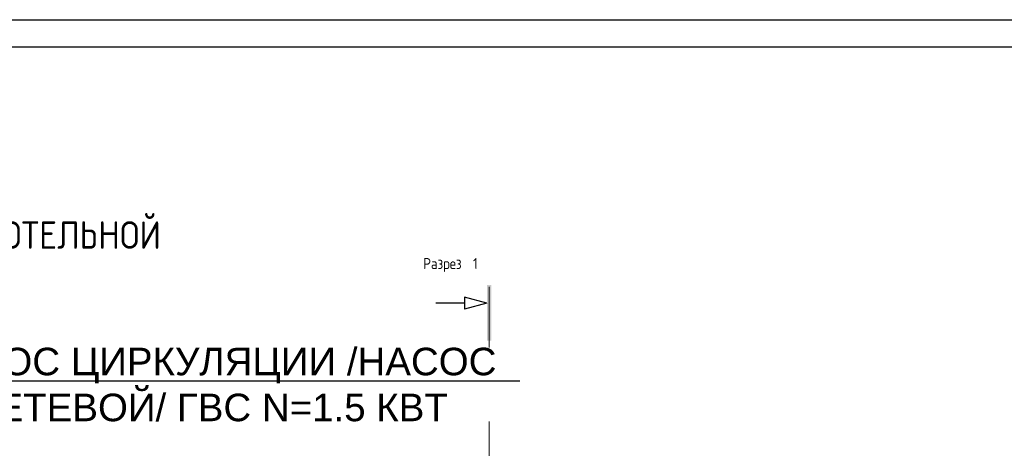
# Model space of a CAD drawing. Header units: metres. Extents: x -54598 to 1827199, y -329446 to -256744.
# Tile 130 of 256: x 18652 to 36529, y -264522 to -256744. Entities that reach past the tile are written whole.
import ezdxf
from ezdxf import colors
from ezdxf.entities.mleader import LeaderData, LeaderLine
from ezdxf.math import Vec2, Vec3

# ---------------------------------------------------------------- set-up
doc = ezdxf.new("R2010")
doc.units = ezdxf.units.M
for name, color, linetype, lineweight in [('G-ANNO-SYMB', 7, 'Continuous', 9), ('ТС_труБы', 5, 'Continuous', 60), ('ЭМ', 3, 'Continuous', 20)]:
    doc.layers.add(name, color=color, linetype=linetype, lineweight=lineweight)
doc.layers.add('PDF UCHUN', color=3, linetype='Continuous')
doc.layers.add('Формат', color=253, linetype='Continuous')
doc.styles.add('GOST Common', font='GOST_Common.ttf', dxfattribs={"width": 0.9, "height": 125})
doc.styles.add('ISO_1.0', font='isocpeur.ttf')
doc.styles.add('X4$0$GOST Common', font='isocpeur.ttf', dxfattribs={"width": 0.9, "height": 250})

# ---------------------------------------------------------------- blocks, each defined once
blk = doc.blocks.new('Разрез - Имя вида спереди-14078-В_Этаж 01_Сводный')
at = {"layer": 'G-ANNO-SYMB'}
blk.add_hatch(color=256, dxfattribs=at).paths.add_polyline_path([(9.8, 0.4), (9.8, -0.39), (-0.33, -0.39), (-0.33, 0.4)])
at = {"layer": 'G-ANNO-SYMB', "lineweight": 30}
for p, q in [((3, -0.39), (1.92, -4.44)), ((3, -0.39), (4.08, -4.44)), ((1.92, -4.44), (4.08, -4.44)), ((3, -4.44), (3, -9.66))]:
    blk.add_line(p, q, dxfattribs=at)
blk = doc.blocks.new('fdsafdsf')
at = {"layer": 'G-ANNO-SYMB', "lineweight": 20}
blk.add_line((221629.5, 43225.7), (221629.5, 35049.5), dxfattribs=at)
at = {"layer": 'G-ANNO-SYMB', "lineweight": 50, "xscale": 49.99999999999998, "yscale": 49.99999999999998, "zscale": 49.99999999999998, "rotation": 270}
blk.add_blockref('Разрез - Имя вида спереди-14078-В_Этаж 01_Сводный', (221629.5, 43225.7), dxfattribs=at)
at = {"insert": (216074.8, 43819.5), "char_height": 250, "width": 2455, "attachment_point": 1, "style": 'X4$0$GOST Common'}
blk.add_mtext('\\pi12.5;ПЛАН КОТЕЛЬНОЙ', dxfattribs=at)
at = {"layer": 'G-ANNO-SYMB', "char_height": 100, "attachment_point": 1, "style": 'GOST Common'}
for s, insert, width in [('Разрез', (221031.2, 43485.9), 483.418), (' 1', (221430, 43485.9), 93.797)]:
    blk.add_mtext(s, dxfattribs=dict(at, insert=insert, width=width))
blk = doc.blocks.new('*U30')
at = {"layer": 'ЭМ', "color": 0, "lineweight": 20, "ltscale": 0.5}
blk.add_lwpolyline([(0, 0), (841, 0), (841, 594), (0, 594)], close=True, dxfattribs=at)
at = {"layer": 'ЭМ', "color": 0, "lineweight": 30, "ltscale": 0.5}
blk.add_lwpolyline([(20, 5), (836, 5), (836, 589), (20, 589)], close=True, dxfattribs=at)
blk = doc.blocks.new('_None')

msp = doc.modelspace()

# ---------------------------------------------------------------- linework, layer by layer
at = {"layer": 'PDF UCHUN', "color": 0, "lineweight": 25}
msp.add_lwpolyline([(-2598, -256744), (81502, -256744), (81502, -316144), (-2598, -316144)], close=True, dxfattribs=at)

# ---------------------------------------------------------------- block references
at = {"color": 5, "lineweight": 30, "xscale": 2, "yscale": 2, "zscale": 2}
msp.add_blockref('fdsafdsf', (-416085, -348041), dxfattribs=at)
at = {"layer": 'Формат', "color": 0, "xscale": 100, "yscale": 100, "zscale": 100}
msp.add_blockref('*U30', (-2598, -316144), dxfattribs=at)

# ---------------------------------------------------------------- next in the draw order: leaders
at = {"layer": 'ТС_труБы', "color": 5, "linetype": 'Continuous', "lineweight": 5}
ml = msp.add_multileader_mtext('Standard', dxfattribs=at)
ml.set_content('{\\fArial|b0|i0|c204|p34;\\C0;НАСОС ЦИРКУЛЯЦИИ /НАСОС СЕТЕВОЙ/ ГВС N=\\fArial|b0|i0|c0|p34;1.5\\fArial|b0|i0|c204|p34; КВТ}', color=250, style='ISO_1.0')
ml.set_leader_properties(color=250)
ml.set_arrow_properties(name='NONE')
ml.build(insert=Vec2(0, 0))
ml.multileader.update_dxf_attribs({"text_left_attachment_type": 6, "text_right_attachment_type": 6, "dogleg_length": 86.4, "arrow_head_size": 200})
ctx = ml.context
ctx.base_point, ctx.char_height, ctx.arrow_head_size, ctx.landing_gap_size, ctx.plane_origin = Vec3(16704, -263297), 500, 200, 200, Vec3(22863, -262205)
ctx.left_attachment, ctx.right_attachment, ctx.text_align_type = 6, 6, 1
notes = []
notes.append((ctx, [(1, (1, 1, 0), (16618, -263297), (1, 0), 86.4, [(2, [(15984, -272447), (16057, -266319)], 0, [])])]))
ctx.mtext.insert, ctx.mtext.width, ctx.mtext.alignment, ctx.mtext.flow_direction = Vec3(22086, -262697), 10718.88, 2, 5
ctx.mtext.has_bg_fill, ctx.mtext.bg_color, ctx.mtext.bg_scale_factor, ctx.mtext.bg_transparency, ctx.mtext.use_window_bg_color = 1, -1073741824, 1, 0, 1
for ctx, leaders in notes:
    for number, flags, end, landing, length, lines in leaders:
        leader = LeaderData()
        leader.index, (leader.has_last_leader_line, leader.has_dogleg_vector, leader.attachment_direction) = number, flags
        leader.last_leader_point, leader.dogleg_vector, leader.dogleg_length = Vec3(end), Vec3(landing), length
        for number, points, colour, breaks in lines:
            line = LeaderLine()
            line.index, line.vertices, line.color, line.breaks = number, Vec3.list(points), colors.encode_raw_color(colour), breaks
            leader.lines.append(line)
        ctx.leaders.append(leader)

doc.saveas('drawing.dxf')
